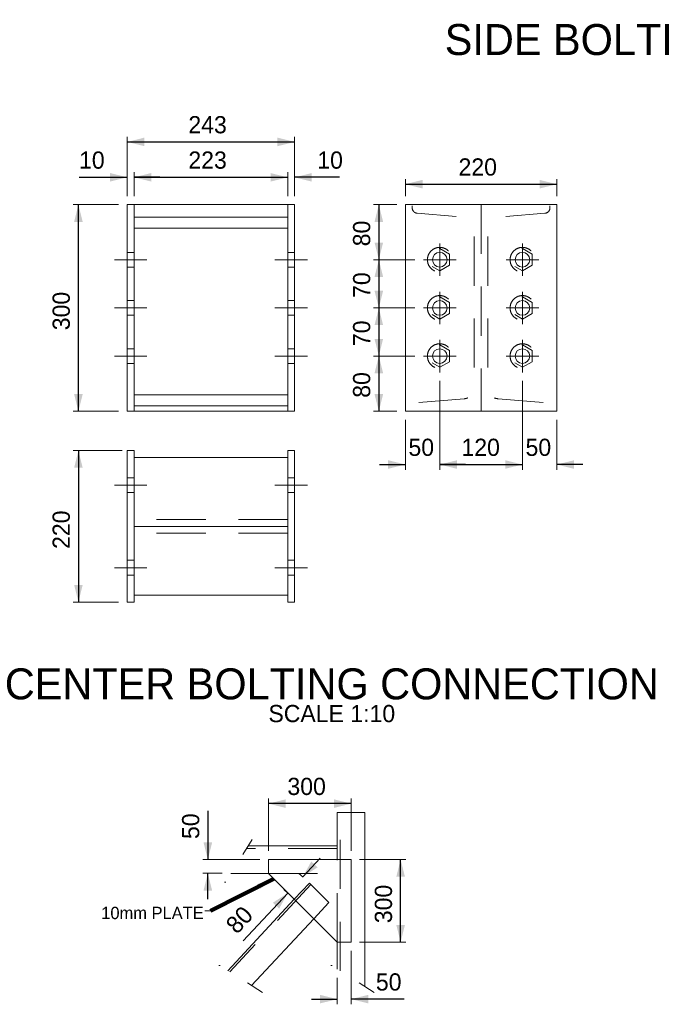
# Model space of a CAD drawing. Header units: millimetres. Extents: x -33820 to -12795, y -745548 to -730698.
# Tile 10 of 25: x -24040 to -21689, y -742465 to -738890. Entities that reach past the tile are written whole.
import ezdxf
from ezdxf.enums import TextEntityAlignment as Align

# ---------------------------------------------------------------- set-up
doc = ezdxf.new("R2010")
doc.units = ezdxf.units.MM
doc.header["$MEASUREMENT"] = 0
for name, pattern in [('DGN Style 2', [297.392727, 178.435636, -118.957091]), ('DGN Style 4', [476.125756, 237.914182, -118.957091, 0.297393, -118.957091]), ('DGN Style 5', [208.174909, 89.217818, -118.957091]), ('DGN Style 6', [565.640967, 0.297393, -118.957091, 208.174909, -118.957091, 0.297393, -118.957091])]:
    doc.linetypes.add(name, pattern=pattern)
doc.styles.add('Style-ENGINEERING', font='ENGINEERING.shx')
doc.styles.add('Style-ENGINEERING_0', font='ENGINEERING.shx')
doc.dimstyles.new('MetricMM', dxfattribs={"dimtxt": 3, "dimasz": 3, "dimexe": 1.5, "dimexo": 1.5, "dimgap": 1.5, "dimtad": 1, "dimdec": 0, "dimzin": 7, "dimtxsty": 'Style-ENGINEERING_0', "dimcen": 0.09, "dimclrd": 1, "dimclre": 1, "dimclrt": 7, "dimadec": 0, "dimazin": 3, "dimtfac": 1, "dimtdec": 0, "dimtofl": 0, "dimtmove": 0, "dimatfit": 3, "dimfxl": 1, "dimtzin": 7, "dimlwd": -1, "dimlwe": 0, "dimarcsym": 0})

# ---------------------------------------------------------------- blocks, each defined once
blk = doc.blocks.new('*D507')
at = {"color": 1, "linetype": 'Continuous', "transparency": 16777216}
for p, q in [((-49.3, -3640.2), (-49.3, -3817.1)), ((-49.3, -3960.9), (-49.3, -3867.1))]:
    blk.add_line(p, q, dxfattribs=at)
at = {"color": 1, "linetype": 'Continuous', "lineweight": 0, "transparency": 16777216}
for p, q in [((139.2, -3817.1), (-68.1, -3817.1)), ((3, -3867.1), (-68.1, -3867.1))]:
    blk.add_line(p, q, dxfattribs=at)
blk.add_solid([(-33.7, -3754.6), (-49.3, -3817.1), (-65, -3754.6)], dxfattribs=at)
at = {"color": 1, "linetype": 'Continuous', "lineweight": 0, "transparency": 16777216, "extrusion": (0, 0, -1)}
blk.add_solid([(65, -3929.6), (49.3, -3867.1), (33.7, -3929.6)], dxfattribs=at)
at = {"layer": 'Defpoints', "color": 7, "linetype": 'Continuous', "lineweight": 0, "transparency": 16777216}
for p in [(-49.3, -3691.4), (170.5, -3817.1), (-49.3, -3867.1), (34.2, -3867.1)]:
    blk.add_point(p, dxfattribs=at)
at = {"color": 7, "linetype": 'Continuous', "lineweight": 0, "transparency": 16777216, "style": 'Style-ENGINEERING'}
blk.add_text('50', height=62.5, rotation=90, dxfattribs=at).set_placement((-111.8, -3742.5), align=Align.MIDDLE_LEFT)
blk = doc.blocks.new('*D508')
at = {"color": 1, "linetype": 'Continuous', "lineweight": 0, "transparency": 16777216}
for p, q in [((470.5, -4148.4), (470.5, -4342.7)), ((420.5, -4246.1), (420.5, -4342.7))]:
    blk.add_line(p, q, dxfattribs=at)
at = {"color": 1, "linetype": 'Continuous', "transparency": 16777216}
for p, q in [((326.7, -4323.9), (420.5, -4323.9)), ((663, -4323.9), (470.5, -4323.9))]:
    blk.add_line(p, q, dxfattribs=at)
at = {"color": 1, "linetype": 'Continuous', "lineweight": 0, "transparency": 16777216, "extrusion": (0, 0, -1)}
blk.add_solid([(-358, -4308.3), (-420.5, -4323.9), (-358, -4339.5)], dxfattribs=at)
at = {"color": 1, "linetype": 'Continuous', "lineweight": 0, "transparency": 16777216}
blk.add_solid([(533, -4339.5), (470.5, -4323.9), (533, -4308.3)], dxfattribs=at)
at = {"layer": 'Defpoints', "color": 7, "linetype": 'Continuous', "lineweight": 0, "transparency": 16777216}
for p in [(470.5, -4117.1), (420.5, -4214.8), (470.5, -4323.9), (611.8, -4323.9)]:
    blk.add_point(p, dxfattribs=at)
at = {"color": 7, "linetype": 'Continuous', "lineweight": 0, "transparency": 16777216, "style": 'Style-ENGINEERING'}
blk.add_text('50', height=62.5, dxfattribs=at).set_placement((560.6, -4261.4), align=Align.MIDDLE_LEFT)
blk = doc.blocks.new('*D509')
at = {"color": 1, "linetype": 'Continuous', "lineweight": 0, "transparency": 16777216}
for p, q in [((170.5, -3785.9), (170.5, -3595.2)), ((470.5, -3785.9), (470.5, -3595.2))]:
    blk.add_line(p, q, dxfattribs=at)
at = {"color": 1, "linetype": 'Continuous', "transparency": 16777216}
blk.add_line((470.5, -3614), (170.5, -3614), dxfattribs=at)
at = {"color": 1, "linetype": 'Continuous', "lineweight": 0, "transparency": 16777216}
blk.add_solid([(233, -3629.6), (170.5, -3614), (233, -3598.4)], dxfattribs=at)
at = {"color": 1, "linetype": 'Continuous', "lineweight": 0, "transparency": 16777216, "extrusion": (0, 0, -1)}
blk.add_solid([(-408, -3598.4), (-470.5, -3614), (-408, -3629.6)], dxfattribs=at)
at = {"layer": 'Defpoints', "color": 7, "linetype": 'Continuous', "lineweight": 0, "transparency": 16777216}
for p in [(170.5, -3614), (320.5, -3614), (170.5, -3817.1), (470.5, -3817.1)]:
    blk.add_point(p, dxfattribs=at)
at = {"color": 7, "linetype": 'Continuous', "lineweight": 0, "transparency": 16777216, "style": 'Style-ENGINEERING'}
blk.add_text('300', height=62.5, dxfattribs=at).set_placement((239.5, -3551.5), align=Align.MIDDLE_LEFT)
blk = doc.blocks.new('*D510')
at = {"color": 1, "linetype": 'Continuous', "lineweight": 0, "transparency": 16777216}
for p, q in [((501.7, -3817.1), (669.2, -3817.1)), ((501.7, -4117.1), (669.2, -4117.1))]:
    blk.add_line(p, q, dxfattribs=at)
at = {"color": 1, "linetype": 'Continuous', "transparency": 16777216}
blk.add_line((650.4, -4117.1), (650.4, -3817.1), dxfattribs=at)
at = {"color": 1, "linetype": 'Continuous', "lineweight": 0, "transparency": 16777216, "extrusion": (0, 0, -1)}
blk.add_solid([(-634.8, -3879.6), (-650.4, -3817.1), (-666.1, -3879.6)], dxfattribs=at)
at = {"color": 1, "linetype": 'Continuous', "lineweight": 0, "transparency": 16777216}
blk.add_solid([(666.1, -4054.6), (650.4, -4117.1), (634.8, -4054.6)], dxfattribs=at)
at = {"layer": 'Defpoints', "color": 7, "linetype": 'Continuous', "lineweight": 0, "transparency": 16777216}
for p in [(470.5, -3817.1), (650.4, -3817.1), (650.4, -3967.1), (470.5, -4117.1)]:
    blk.add_point(p, dxfattribs=at)
at = {"color": 7, "linetype": 'Continuous', "lineweight": 0, "transparency": 16777216, "style": 'Style-ENGINEERING'}
blk.add_text('300', height=62.5, rotation=90, dxfattribs=at).set_placement((587.9, -4048.1), align=Align.MIDDLE_LEFT)
blk = doc.blocks.new('*U527')
at = {"color": 7, "linetype": 'DGN Style 6', "lineweight": 0, "flags": 128}
blk.add_lwpolyline([(0, 54.1), (-46.9, 27), (-46.9, -27), (0, -54.1), (46.8, -27), (46.8, 27), (0, 54.1)], close=True, dxfattribs=at)
at = {"color": 7, "linetype": 'DGN Style 6', "lineweight": 0}
blk.add_circle((0, 0), 59.7, dxfattribs=at)
blk = doc.blocks.new('*U528')
at = {"color": 7, "linetype": 'DGN Style 6', "lineweight": 0, "flags": 128}
blk.add_lwpolyline([(0, 54.1), (-46.9, 27), (-46.9, -27), (0, -54.1), (46.8, -27), (46.8, 27), (0, 54.1)], close=True, dxfattribs=at)
at = {"color": 7, "linetype": 'DGN Style 6', "lineweight": 0}
blk.add_circle((0, 0), 59.7, dxfattribs=at)
blk = doc.blocks.new('*U529')
at = {"color": 7, "linetype": 'DGN Style 6', "lineweight": 0, "flags": 128}
blk.add_lwpolyline([(0, 54.1), (-46.9, 27), (-46.9, -27), (0, -54.1), (46.8, -27), (46.8, 27), (0, 54.1)], close=True, dxfattribs=at)
at = {"color": 7, "linetype": 'DGN Style 6', "lineweight": 0}
blk.add_circle((0, 0), 59.7, dxfattribs=at)
blk = doc.blocks.new('*U530')
at = {"color": 7, "linetype": 'DGN Style 6', "lineweight": 0, "flags": 128}
blk.add_lwpolyline([(0, 54.1), (-46.9, 27), (-46.9, -27), (0, -54.1), (46.8, -27), (46.8, 27), (0, 54.1)], close=True, dxfattribs=at)
at = {"color": 7, "linetype": 'DGN Style 6', "lineweight": 0}
blk.add_circle((0, 0), 59.7, dxfattribs=at)
blk = doc.blocks.new('*U531')
at = {"color": 7, "linetype": 'DGN Style 6', "lineweight": 0, "flags": 128}
blk.add_lwpolyline([(0, 54.1), (-46.9, 27), (-46.9, -27), (0, -54.1), (46.8, -27), (46.8, 27), (0, 54.1)], close=True, dxfattribs=at)
at = {"color": 7, "linetype": 'DGN Style 6', "lineweight": 0}
blk.add_circle((0, 0), 59.7, dxfattribs=at)
blk = doc.blocks.new('*U532')
at = {"color": 7, "linetype": 'DGN Style 6', "lineweight": 0, "flags": 128}
blk.add_lwpolyline([(0, 54.1), (-46.9, 27), (-46.9, -27), (0, -54.1), (46.8, -27), (46.8, 27), (0, 54.1)], close=True, dxfattribs=at)
at = {"color": 7, "linetype": 'DGN Style 6', "lineweight": 0}
blk.add_circle((0, 0), 59.7, dxfattribs=at)
blk = doc.blocks.new('*D542')
at = {"color": 1, "linetype": 'Continuous', "lineweight": 0, "transparency": 16777216}
for p, q in [((636.3, -1439.2), (552.5, -1439.2)), ((702.4, -1639.2), (552.5, -1639.2))]:
    blk.add_line(p, q, dxfattribs=at)
at = {"color": 1, "linetype": 'Continuous', "transparency": 16777216}
blk.add_line((571.3, -1439.2), (571.3, -1639.2), dxfattribs=at)
at = {"color": 1, "linetype": 'Continuous', "lineweight": 0, "transparency": 16777216, "extrusion": (0, 0, -1)}
blk.add_solid([(-555.6, -1501.7), (-571.3, -1439.2), (-586.9, -1501.7)], dxfattribs=at)
at = {"color": 1, "linetype": 'Continuous', "lineweight": 0, "transparency": 16777216}
blk.add_solid([(586.9, -1576.7), (571.3, -1639.2), (555.6, -1576.7)], dxfattribs=at)
at = {"layer": 'Defpoints', "color": 7, "linetype": 'Continuous', "lineweight": 0, "transparency": 16777216}
for p in [(667.5, -1439.2), (571.3, -1539.2), (571.3, -1639.2), (733.6, -1639.2)]:
    blk.add_point(p, dxfattribs=at)
at = {"color": 7, "linetype": 'Continuous', "lineweight": 0, "transparency": 16777216, "style": 'Style-ENGINEERING'}
blk.add_text('80', height=62.5, rotation=90, dxfattribs=at).set_placement((508.8, -1590.4), align=Align.MIDDLE_LEFT)
blk = doc.blocks.new('*D543')
at = {"color": 1, "linetype": 'Continuous', "lineweight": 0, "transparency": 16777216}
for p, q in [((702.4, -1639.2), (552.5, -1639.2)), ((702.4, -1814.2), (552.5, -1814.2))]:
    blk.add_line(p, q, dxfattribs=at)
at = {"color": 1, "linetype": 'Continuous', "transparency": 16777216}
blk.add_line((571.3, -1639.2), (571.3, -1814.2), dxfattribs=at)
at = {"color": 1, "linetype": 'Continuous', "lineweight": 0, "transparency": 16777216, "extrusion": (0, 0, -1)}
blk.add_solid([(-555.6, -1701.7), (-571.3, -1639.2), (-586.9, -1701.7)], dxfattribs=at)
at = {"color": 1, "linetype": 'Continuous', "lineweight": 0, "transparency": 16777216}
blk.add_solid([(586.9, -1751.7), (571.3, -1814.2), (555.6, -1751.7)], dxfattribs=at)
at = {"layer": 'Defpoints', "color": 7, "linetype": 'Continuous', "lineweight": 0, "transparency": 16777216}
for p in [(733.6, -1639.2), (571.3, -1726.7), (571.3, -1814.2), (733.6, -1814.2)]:
    blk.add_point(p, dxfattribs=at)
at = {"color": 7, "linetype": 'Continuous', "lineweight": 0, "transparency": 16777216, "style": 'Style-ENGINEERING'}
blk.add_text('70', height=62.5, rotation=90, dxfattribs=at).set_placement((508.8, -1777.9), align=Align.MIDDLE_LEFT)
blk = doc.blocks.new('*D544')
at = {"color": 1, "linetype": 'Continuous', "lineweight": 0, "transparency": 16777216}
for p, q in [((702.4, -1814.2), (552.5, -1814.2)), ((702.4, -1989.2), (552.5, -1989.2))]:
    blk.add_line(p, q, dxfattribs=at)
at = {"color": 1, "linetype": 'Continuous', "transparency": 16777216}
blk.add_line((571.3, -1814.2), (571.3, -1989.2), dxfattribs=at)
at = {"color": 1, "linetype": 'Continuous', "lineweight": 0, "transparency": 16777216, "extrusion": (0, 0, -1)}
blk.add_solid([(-555.6, -1876.7), (-571.3, -1814.2), (-586.9, -1876.7)], dxfattribs=at)
at = {"color": 1, "linetype": 'Continuous', "lineweight": 0, "transparency": 16777216}
blk.add_solid([(586.9, -1926.7), (571.3, -1989.2), (555.6, -1926.7)], dxfattribs=at)
at = {"layer": 'Defpoints', "color": 7, "linetype": 'Continuous', "lineweight": 0, "transparency": 16777216}
for p in [(733.6, -1814.2), (571.3, -1901.7), (571.3, -1989.2), (733.6, -1989.2)]:
    blk.add_point(p, dxfattribs=at)
at = {"color": 7, "linetype": 'Continuous', "lineweight": 0, "transparency": 16777216, "style": 'Style-ENGINEERING'}
blk.add_text('70', height=62.5, rotation=90, dxfattribs=at).set_placement((508.8, -1952.9), align=Align.MIDDLE_LEFT)
blk = doc.blocks.new('*D545')
at = {"color": 1, "linetype": 'Continuous', "lineweight": 0, "transparency": 16777216}
for p, q in [((702.4, -1989.2), (552.5, -1989.2)), ((636.3, -2189.2), (552.5, -2189.2))]:
    blk.add_line(p, q, dxfattribs=at)
at = {"color": 1, "linetype": 'Continuous', "transparency": 16777216}
blk.add_line((571.3, -1989.2), (571.3, -2189.2), dxfattribs=at)
at = {"color": 1, "linetype": 'Continuous', "lineweight": 0, "transparency": 16777216, "extrusion": (0, 0, -1)}
blk.add_solid([(-555.6, -2051.7), (-571.3, -1989.2), (-586.9, -2051.7)], dxfattribs=at)
at = {"color": 1, "linetype": 'Continuous', "lineweight": 0, "transparency": 16777216}
blk.add_solid([(586.9, -2126.7), (571.3, -2189.2), (555.6, -2126.7)], dxfattribs=at)
at = {"layer": 'Defpoints', "color": 7, "linetype": 'Continuous', "lineweight": 0, "transparency": 16777216}
for p in [(733.6, -1989.2), (571.3, -2089.2), (571.3, -2189.2), (667.5, -2189.2)]:
    blk.add_point(p, dxfattribs=at)
at = {"color": 7, "linetype": 'Continuous', "lineweight": 0, "transparency": 16777216, "style": 'Style-ENGINEERING'}
blk.add_text('80', height=62.5, rotation=90, dxfattribs=at).set_placement((508.8, -2140.4), align=Align.MIDDLE_LEFT)
blk = doc.blocks.new('*D546')
at = {"color": 1, "linetype": 'Continuous', "lineweight": 0, "transparency": 16777216}
for p, q in [((667.5, -1408), (667.5, -1346.3)), ((1217.5, -1408), (1217.5, -1346.3))]:
    blk.add_line(p, q, dxfattribs=at)
at = {"color": 1, "linetype": 'Continuous', "transparency": 16777216}
blk.add_line((667.5, -1365), (1217.5, -1365), dxfattribs=at)
at = {"color": 1, "linetype": 'Continuous', "lineweight": 0, "transparency": 16777216}
blk.add_solid([(730, -1380.6), (667.5, -1365), (730, -1349.4)], dxfattribs=at)
at = {"color": 1, "linetype": 'Continuous', "lineweight": 0, "transparency": 16777216, "extrusion": (0, 0, -1)}
blk.add_solid([(-1155, -1349.4), (-1217.5, -1365), (-1155, -1380.6)], dxfattribs=at)
at = {"layer": 'Defpoints', "color": 7, "linetype": 'Continuous', "lineweight": 0, "transparency": 16777216}
for p in [(942.5, -1365), (1217.5, -1365), (667.5, -1439.2), (1217.5, -1439.2)]:
    blk.add_point(p, dxfattribs=at)
at = {"color": 7, "linetype": 'Continuous', "lineweight": 0, "transparency": 16777216, "style": 'Style-ENGINEERING'}
blk.add_text('220', height=62.5, dxfattribs=at).set_placement((860.6, -1302.5), align=Align.MIDDLE_LEFT)
blk = doc.blocks.new('*D547')
at = {"color": 1, "linetype": 'Continuous', "lineweight": 0, "transparency": 16777216}
for p, q in [((-341.9, -1383), (-341.9, -1192.7)), ((265.6, -1408), (265.6, -1192.7))]:
    blk.add_line(p, q, dxfattribs=at)
at = {"color": 1, "linetype": 'Continuous', "transparency": 16777216}
blk.add_line((-341.9, -1211.5), (265.6, -1211.5), dxfattribs=at)
at = {"color": 1, "linetype": 'Continuous', "lineweight": 0, "transparency": 16777216}
blk.add_solid([(-279.4, -1227.1), (-341.9, -1211.5), (-279.4, -1195.8)], dxfattribs=at)
at = {"color": 1, "linetype": 'Continuous', "lineweight": 0, "transparency": 16777216, "extrusion": (0, 0, -1)}
blk.add_solid([(-203.1, -1195.8), (-265.6, -1211.5), (-203.1, -1227.1)], dxfattribs=at)
at = {"layer": 'Defpoints', "color": 7, "linetype": 'Continuous', "lineweight": 0, "transparency": 16777216}
for p in [(-38.1, -1211.5), (265.6, -1211.5), (-341.9, -1414.2), (265.6, -1439.2)]:
    blk.add_point(p, dxfattribs=at)
at = {"color": 7, "linetype": 'Continuous', "lineweight": 0, "transparency": 16777216, "style": 'Style-ENGINEERING'}
blk.add_text('243', height=62.5, dxfattribs=at).set_placement((-120, -1149), align=Align.MIDDLE_LEFT)
blk = doc.blocks.new('*D548')
at = {"color": 1, "linetype": 'Continuous', "lineweight": 0, "transparency": 16777216}
for p, q in [((-316.9, -1383), (-316.9, -1321.3)), ((240.6, -1408), (240.6, -1321.3))]:
    blk.add_line(p, q, dxfattribs=at)
at = {"color": 1, "linetype": 'Continuous', "transparency": 16777216}
blk.add_line((-316.9, -1340), (240.6, -1340), dxfattribs=at)
at = {"color": 1, "linetype": 'Continuous', "lineweight": 0, "transparency": 16777216}
blk.add_solid([(-254.4, -1355.6), (-316.9, -1340), (-254.4, -1324.4)], dxfattribs=at)
at = {"color": 1, "linetype": 'Continuous', "lineweight": 0, "transparency": 16777216, "extrusion": (0, 0, -1)}
blk.add_solid([(-178.1, -1324.4), (-240.6, -1340), (-178.1, -1355.6)], dxfattribs=at)
at = {"layer": 'Defpoints', "color": 7, "linetype": 'Continuous', "lineweight": 0, "transparency": 16777216}
for p in [(-38.1, -1340), (240.6, -1340), (-316.9, -1414.2), (240.6, -1439.2)]:
    blk.add_point(p, dxfattribs=at)
at = {"color": 7, "linetype": 'Continuous', "lineweight": 0, "transparency": 16777216, "style": 'Style-ENGINEERING'}
blk.add_text('223', height=62.5, dxfattribs=at).set_placement((-120, -1277.5), align=Align.MIDDLE_LEFT)
blk = doc.blocks.new('*D549')
at = {"color": 1, "linetype": 'Continuous', "lineweight": 0, "transparency": 16777216}
for p, q in [((-360.6, -2332.3), (-537.8, -2332.3)), ((-373.1, -2882.3), (-537.8, -2882.3))]:
    blk.add_line(p, q, dxfattribs=at)
at = {"color": 1, "linetype": 'Continuous', "transparency": 16777216}
blk.add_line((-519.1, -2332.3), (-519.1, -2882.3), dxfattribs=at)
at = {"color": 1, "linetype": 'Continuous', "lineweight": 0, "transparency": 16777216, "extrusion": (0, 0, -1)}
blk.add_solid([(534.7, -2394.8), (519.1, -2332.3), (503.4, -2394.8)], dxfattribs=at)
at = {"color": 1, "linetype": 'Continuous', "lineweight": 0, "transparency": 16777216}
blk.add_solid([(-503.4, -2819.8), (-519.1, -2882.3), (-534.7, -2819.8)], dxfattribs=at)
at = {"layer": 'Defpoints', "color": 7, "linetype": 'Continuous', "lineweight": 0, "transparency": 16777216}
for p in [(-329.4, -2332.3), (-519.1, -2607.3), (-519.1, -2882.3), (-341.9, -2882.3)]:
    blk.add_point(p, dxfattribs=at)
at = {"color": 7, "linetype": 'Continuous', "lineweight": 0, "transparency": 16777216, "style": 'Style-ENGINEERING'}
blk.add_text('220', height=62.5, rotation=90, dxfattribs=at).set_placement((-581.6, -2689.3), align=Align.MIDDLE_LEFT)
blk = doc.blocks.new('*D550')
at = {"color": 1, "linetype": 'Continuous', "lineweight": 0, "transparency": 16777216}
for p, q in [((-373.1, -1439.2), (-537.8, -1439.2)), ((-373.1, -2189.2), (-537.8, -2189.2))]:
    blk.add_line(p, q, dxfattribs=at)
at = {"color": 1, "linetype": 'Continuous', "transparency": 16777216}
blk.add_line((-519.1, -2189.2), (-519.1, -1439.2), dxfattribs=at)
at = {"color": 1, "linetype": 'Continuous', "lineweight": 0, "transparency": 16777216, "extrusion": (0, 0, -1)}
blk.add_solid([(534.7, -1501.7), (519.1, -1439.2), (503.4, -1501.7)], dxfattribs=at)
at = {"color": 1, "linetype": 'Continuous', "lineweight": 0, "transparency": 16777216}
blk.add_solid([(-503.4, -2126.7), (-519.1, -2189.2), (-534.7, -2126.7)], dxfattribs=at)
at = {"layer": 'Defpoints', "color": 7, "linetype": 'Continuous', "lineweight": 0, "transparency": 16777216}
for p in [(-519.1, -1439.2), (-341.9, -1439.2), (-519.1, -1814.2), (-341.9, -2189.2)]:
    blk.add_point(p, dxfattribs=at)
at = {"color": 7, "linetype": 'Continuous', "lineweight": 0, "transparency": 16777216, "style": 'Style-ENGINEERING'}
blk.add_text('300', height=62.5, rotation=90, dxfattribs=at).set_placement((-581.6, -1895.2), align=Align.MIDDLE_LEFT)
blk = doc.blocks.new('*D551')
at = {"color": 1, "linetype": 'Continuous', "lineweight": 0, "transparency": 16777216}
for p, q in [((792.5, -2079.4), (792.5, -2401.6)), ((1092.5, -2079.4), (1092.5, -2401.6))]:
    blk.add_line(p, q, dxfattribs=at)
at = {"color": 1, "linetype": 'Continuous', "transparency": 16777216}
blk.add_line((792.5, -2382.8), (1092.5, -2382.8), dxfattribs=at)
at = {"color": 1, "linetype": 'Continuous', "lineweight": 0, "transparency": 16777216}
blk.add_solid([(855, -2398.4), (792.5, -2382.8), (855, -2367.2)], dxfattribs=at)
at = {"color": 1, "linetype": 'Continuous', "lineweight": 0, "transparency": 16777216, "extrusion": (0, 0, -1)}
blk.add_solid([(-1030, -2367.2), (-1092.5, -2382.8), (-1030, -2398.4)], dxfattribs=at)
at = {"layer": 'Defpoints', "color": 7, "linetype": 'Continuous', "lineweight": 0, "transparency": 16777216}
for p in [(792.5, -2048.2), (1092.5, -2048.2), (942.5, -2382.8), (1092.5, -2382.8)]:
    blk.add_point(p, dxfattribs=at)
at = {"color": 7, "linetype": 'Continuous', "lineweight": 0, "transparency": 16777216, "style": 'Style-ENGINEERING'}
blk.add_text('120', height=62.5, dxfattribs=at).set_placement((871.2, -2320.3), align=Align.MIDDLE_LEFT)
blk = doc.blocks.new('*D552')
at = {"color": 1, "linetype": 'Continuous', "lineweight": 0, "transparency": 16777216}
for p, q in [((-341.9, -1408), (-341.9, -1321.3)), ((-316.9, -1408), (-316.9, -1321.3))]:
    blk.add_line(p, q, dxfattribs=at)
at = {"color": 1, "linetype": 'Continuous', "transparency": 16777216}
for p, q in [((-516.8, -1340), (-341.9, -1340)), ((-223.1, -1340), (-316.9, -1340))]:
    blk.add_line(p, q, dxfattribs=at)
at = {"color": 1, "linetype": 'Continuous', "lineweight": 0, "transparency": 16777216, "extrusion": (0, 0, -1)}
blk.add_solid([(404.4, -1324.4), (341.9, -1340), (404.4, -1355.6)], dxfattribs=at)
at = {"color": 1, "linetype": 'Continuous', "lineweight": 0, "transparency": 16777216}
blk.add_solid([(-254.4, -1355.6), (-316.9, -1340), (-254.4, -1324.4)], dxfattribs=at)
at = {"layer": 'Defpoints', "color": 7, "linetype": 'Continuous', "lineweight": 0, "transparency": 16777216}
for p in [(-476.2, -1340), (-341.9, -1340), (-341.9, -1439.2), (-316.9, -1439.2)]:
    blk.add_point(p, dxfattribs=at)
at = {"color": 7, "linetype": 'Continuous', "lineweight": 0, "transparency": 16777216, "style": 'Style-ENGINEERING'}
blk.add_text('10', height=62.5, dxfattribs=at).set_placement((-516.8, -1277.5), align=Align.MIDDLE_LEFT)
blk = doc.blocks.new('*D553')
at = {"color": 1, "linetype": 'Continuous', "lineweight": 0, "transparency": 16777216}
for p, q in [((240.6, -1408), (240.6, -1321.3)), ((265.6, -1408), (265.6, -1321.3))]:
    blk.add_line(p, q, dxfattribs=at)
at = {"color": 1, "linetype": 'Continuous', "transparency": 16777216}
for p, q in [((146.9, -1340), (240.6, -1340)), ((429.1, -1340), (265.6, -1340))]:
    blk.add_line(p, q, dxfattribs=at)
at = {"color": 1, "linetype": 'Continuous', "lineweight": 0, "transparency": 16777216, "extrusion": (0, 0, -1)}
blk.add_solid([(-178.1, -1324.4), (-240.6, -1340), (-178.1, -1355.6)], dxfattribs=at)
at = {"color": 1, "linetype": 'Continuous', "lineweight": 0, "transparency": 16777216}
blk.add_solid([(328.1, -1355.6), (265.6, -1340), (328.1, -1324.4)], dxfattribs=at)
at = {"layer": 'Defpoints', "color": 7, "linetype": 'Continuous', "lineweight": 0, "transparency": 16777216}
for p in [(240.6, -1340), (388.5, -1340), (240.6, -1439.2), (265.6, -1439.2)]:
    blk.add_point(p, dxfattribs=at)
at = {"color": 7, "linetype": 'Continuous', "lineweight": 0, "transparency": 16777216, "style": 'Style-ENGINEERING'}
blk.add_text('10', height=62.5, dxfattribs=at).set_placement((347.9, -1277.5), align=Align.MIDDLE_LEFT)
blk = doc.blocks.new('*D554')
at = {"color": 1, "linetype": 'Continuous', "lineweight": 0, "transparency": 16777216}
for p, q in [((792.5, -2079.4), (792.5, -2401.6)), ((667.5, -2220.5), (667.5, -2401.6))]:
    blk.add_line(p, q, dxfattribs=at)
at = {"color": 1, "linetype": 'Continuous', "transparency": 16777216}
for p, q in [((573.8, -2382.8), (667.5, -2382.8)), ((886.3, -2382.8), (792.5, -2382.8))]:
    blk.add_line(p, q, dxfattribs=at)
at = {"color": 1, "linetype": 'Continuous', "lineweight": 0, "transparency": 16777216, "extrusion": (0, 0, -1)}
blk.add_solid([(-605, -2367.2), (-667.5, -2382.8), (-605, -2398.4)], dxfattribs=at)
at = {"color": 1, "linetype": 'Continuous', "lineweight": 0, "transparency": 16777216}
blk.add_solid([(855, -2398.4), (792.5, -2382.8), (855, -2367.2)], dxfattribs=at)
at = {"layer": 'Defpoints', "color": 7, "linetype": 'Continuous', "lineweight": 0, "transparency": 16777216}
for p in [(792.5, -2048.2), (667.5, -2189.2), (730, -2382.8), (792.5, -2382.8)]:
    blk.add_point(p, dxfattribs=at)
at = {"color": 7, "linetype": 'Continuous', "lineweight": 0, "transparency": 16777216, "style": 'Style-ENGINEERING'}
blk.add_text('50', height=62.5, dxfattribs=at).set_placement((678.8, -2320.3), align=Align.MIDDLE_LEFT)
blk = doc.blocks.new('*D555')
at = {"color": 1, "linetype": 'Continuous', "lineweight": 0, "transparency": 16777216}
for p, q in [((1092.5, -2079.4), (1092.5, -2401.6)), ((1217.5, -2220.5), (1217.5, -2401.6))]:
    blk.add_line(p, q, dxfattribs=at)
at = {"color": 1, "linetype": 'Continuous', "transparency": 16777216}
for p, q in [((998.8, -2382.8), (1092.5, -2382.8)), ((1311.3, -2382.8), (1217.5, -2382.8))]:
    blk.add_line(p, q, dxfattribs=at)
at = {"color": 1, "linetype": 'Continuous', "lineweight": 0, "transparency": 16777216, "extrusion": (0, 0, -1)}
blk.add_solid([(-1030, -2367.2), (-1092.5, -2382.8), (-1030, -2398.4)], dxfattribs=at)
at = {"color": 1, "linetype": 'Continuous', "lineweight": 0, "transparency": 16777216}
blk.add_solid([(1280, -2398.4), (1217.5, -2382.8), (1280, -2367.2)], dxfattribs=at)
at = {"layer": 'Defpoints', "color": 7, "linetype": 'Continuous', "lineweight": 0, "transparency": 16777216}
for p in [(1092.5, -2048.2), (1217.5, -2189.2), (1155, -2382.8), (1217.5, -2382.8)]:
    blk.add_point(p, dxfattribs=at)
at = {"color": 7, "linetype": 'Continuous', "lineweight": 0, "transparency": 16777216, "style": 'Style-ENGINEERING'}
blk.add_text('50', height=62.5, dxfattribs=at).set_placement((1103.8, -2320.3), align=Align.MIDDLE_LEFT)
blk = doc.blocks.new('*D592')
at = {"color": 1, "linetype": 'Continuous', "transparency": 16777216}
for p, q in [((358.9, -3811.6), (295, -3880.3)), ((79.1, -4112.3), (240.5, -3938.9))]:
    blk.add_line(p, q, dxfattribs=at)
at = {"color": 1, "linetype": 'Continuous', "lineweight": 0, "transparency": 16777216}
for p, q in [((296.2, -3881.4), (281.3, -3867.5)), ((241.7, -3940), (226.8, -3926.1))]:
    blk.add_line(p, q, dxfattribs=at)
at = {"color": 1, "linetype": 'Continuous', "lineweight": 0, "transparency": 16777216, "extrusion": (0, 0, -1)}
blk.add_solid([(-349.1, -3845.1), (-295, -3880.3), (-326.2, -3823.9)], dxfattribs=at)
at = {"color": 1, "linetype": 'Continuous', "lineweight": 0, "transparency": 16777216}
blk.add_solid([(186.5, -3974), (240.5, -3938.9), (209.4, -3995.3)], dxfattribs=at)
at = {"layer": 'Defpoints', "color": 7, "linetype": 'Continuous', "lineweight": 0, "transparency": 16777216}
for p in [(319.1, -3902.6), (240.5, -3938.9), (264.6, -3961.3), (114, -4074.8)]:
    blk.add_point(p, dxfattribs=at)
at = {"color": 7, "linetype": 'Continuous', "lineweight": 0, "transparency": 16777216, "style": 'Style-ENGINEERING'}
blk.add_text('80', height=62.5, rotation=47.0623, dxfattribs=at).set_placement((33.4, -4069.7), align=Align.MIDDLE_LEFT)
blk = doc.blocks.new('*U327')
at = {"color": 7, "linetype": 'Continuous', "lineweight": 0, "ltscale": 2.5}
for p, q in [((240.63, -1439.25), (-316.87, -1439.25)), ((240.63, -2189.25), (-316.87, -2189.25)), ((240.63, -2357.32), (-316.87, -2357.32)), ((240.63, -2607.32), (-316.87, -2607.32)), ((240.63, -2857.32), (-316.87, -2857.32))]:
    blk.add_line(p, q, dxfattribs=at)
at = {"color": 7, "linetype": 'DGN Style 2', "lineweight": 0}
for p, q in [((942.51, -1439.25), (942.51, -2189.25)), ((240.63, -2582.32), (-316.87, -2582.32)), ((240.63, -2632.32), (-316.87, -2632.32)), ((430.45, -4221.14), (430.45, -3645.91)), ((420.45, -3777.13), (91.13, -3777.13)), ((420.45, -4117.13), (420.45, -3817.13)), ((170.45, -3867.13), (420.45, -3867.13)), ((324.96, -3908.1), (30.63, -4224.94)), ((319.11, -3902.65), (264.57, -3961.25)), ((389.86, -3973.4), (335.33, -4032.01))]:
    blk.add_line(p, q, dxfattribs=at)
at = {"color": 7, "linetype": 'Continuous', "lineweight": 0}
for p, q in [((240.63, -1484.3), (-316.87, -1484.3)), ((240.63, -1524.17), (-316.87, -1524.17)), ((240.63, -2129.32), (-316.87, -2129.32)), ((240.63, -2169.19), (-316.87, -2169.19)), ((420.45, -3817.13), (420.45, -3645.91)), ((520.45, -3645.91), (420.45, -3645.91)), ((520.45, -4278.07), (520.45, -3645.91)), ((420.45, -3767.13), (97.46, -3767.13)), ((34.2, -3867.13), (170.45, -3867.13)), ((264.57, -3961.25), (23.72, -4220.57)), ((-40.21, -4003.78), (-60.21, -4003.78)), ((335.33, -4032.01), (109.68, -4274.94)), ((420.45, -4214.81), (420.45, -4117.13))]:
    blk.add_line(p, q, dxfattribs=at)
at = {"color": 1, "linetype": 'DGN Style 4', "lineweight": 0}
for p, q in [((792.51, -1580.34), (792.51, -1698.15)), ((1092.51, -1580.34), (1092.51, -1698.15)), ((-388.27, -1639.25), (-270.46, -1639.25)), ((194.23, -1639.25), (312.04, -1639.25)), ((733.6, -1639.25), (851.42, -1639.25)), ((1033.6, -1639.25), (1151.42, -1639.25)), ((792.51, -1755.34), (792.51, -1873.15)), ((1092.51, -1755.34), (1092.51, -1873.15)), ((-388.27, -1814.25), (-270.46, -1814.25)), ((194.23, -1814.25), (312.04, -1814.25)), ((733.6, -1814.25), (851.42, -1814.25)), ((1033.6, -1814.25), (1151.42, -1814.25)), ((792.51, -1930.34), (792.51, -2048.15)), ((1092.51, -1930.34), (1092.51, -2048.15)), ((-388.27, -1989.25), (-270.46, -1989.25)), ((194.23, -1989.25), (312.04, -1989.25)), ((733.6, -1989.25), (851.42, -1989.25)), ((1033.6, -1989.25), (1151.42, -1989.25)), ((-388.27, -2457.32), (-270.46, -2457.32)), ((194.23, -2457.32), (312.04, -2457.32)), ((-388.27, -2757.32), (-270.46, -2757.32)), ((194.23, -2757.32), (312.04, -2757.32))]:
    blk.add_line(p, q, dxfattribs=at)
at = {"color": 7, "linetype": 'DGN Style 6', "lineweight": 0}
for p, q in [((13.59, -3899.71), (111.67, -3744.66)), ((-6.47, -4201.47), (148.57, -4299.54)), ((399.36, -4201.47), (554.4, -4299.54))]:
    blk.add_line(p, q, dxfattribs=at)
at = {"color": 7, "linetype": 'Continuous', "lineweight": 0, "flags": 128}
for points in [[(-316.87, -1439.25), (-341.87, -1439.25), (-341.87, -2189.25), (-316.87, -2189.25), (-316.87, -1439.25)], [(265.63, -1439.25), (240.63, -1439.25), (240.63, -2189.25), (265.63, -2189.25), (265.63, -1439.25)], [(1217.51, -1439.25), (667.51, -1439.25), (667.51, -2189.25), (1217.51, -2189.25), (1217.51, -1439.25)], [(-316.87, -2332.32), (-341.87, -2332.32), (-341.87, -2882.32), (-316.87, -2882.32), (-316.87, -2332.32)], [(265.63, -2332.32), (240.63, -2332.32), (240.63, -2882.32), (265.63, -2882.32), (265.63, -2332.32)], [(470.45, -3817.13), (170.45, -3817.13), (170.45, -3867.13), (420.45, -4117.13), (470.45, -4117.13), (470.45, -3817.13)]]:
    blk.add_lwpolyline(points, close=True, dxfattribs=at)
at = {"color": 7, "linetype": 'DGN Style 2', "lineweight": 0, "flags": 128}
for points in [[(942.51, -2189.25), (692.51, -2189.25), (692.51, -2177.7, -0.3910403), (710.91, -2157.77), (880.7, -2144.19, 0.3910403), (917.51, -2104.32), (917.51, -1524.17, 0.3910403), (880.7, -1484.3), (710.91, -1470.73, -0.3910403), (692.51, -1450.79), (692.51, -1439.25), (942.51, -1439.25)], [(942.51, -2189.25), (1192.51, -2189.25), (1192.51, -2177.7, 0.3910403), (1174.1, -2157.77), (1004.32, -2144.19, -0.3910403), (967.51, -2104.32), (967.51, -1524.17, -0.3910403), (1004.32, -1484.3), (1174.1, -1470.73, 0.3910403), (1192.51, -1450.79), (1192.51, -1439.25), (942.51, -1439.25)]]:
    blk.add_lwpolyline(points, format="xyb", dxfattribs=at)
for points in [[(-316.87, -1612.6), (-341.87, -1612.6)], [(265.63, -1612.6), (240.63, -1612.6)], [(-341.87, -1665.89), (-316.87, -1665.89)], [(240.63, -1665.89), (265.63, -1665.89)], [(-316.87, -1787.6), (-341.87, -1787.6)], [(265.63, -1787.6), (240.63, -1787.6)], [(-341.87, -1840.89), (-316.87, -1840.89)], [(240.63, -1840.89), (265.63, -1840.89)], [(-316.87, -1962.6), (-341.87, -1962.6)], [(265.63, -1962.6), (240.63, -1962.6)], [(-341.87, -2015.89), (-316.87, -2015.89)], [(240.63, -2015.89), (265.63, -2015.89)], [(-316.87, -2430.68), (-341.87, -2430.68)], [(265.63, -2430.68), (240.63, -2430.68)], [(-341.87, -2483.96), (-316.87, -2483.96)], [(240.63, -2483.96), (265.63, -2483.96)], [(-316.87, -2730.68), (-341.87, -2730.68)], [(265.63, -2730.68), (240.63, -2730.68)], [(-341.87, -2783.96), (-316.87, -2783.96)], [(240.63, -2783.96), (265.63, -2783.96)], [(319.11, -3902.65), (389.86, -3973.4)]]:
    blk.add_lwpolyline(points, dxfattribs=at)
at = {"color": 7, "linetype": 'Continuous', "lineweight": 0}
for centre in [(792.51, -1639.25), (1092.51, -1639.25), (792.51, -1814.25), (1092.51, -1814.25), (792.51, -1989.25), (1092.51, -1989.25)]:
    blk.add_circle(centre, 26.64, dxfattribs=at)
at = {"color": 7, "linetype": 'DGN Style 6', "lineweight": 0, "xscale": 0.750750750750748, "yscale": 0.750750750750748, "zscale": 0.750750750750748}
for name, p in [('*U530', (792.52, -1639.24)), ('*U529', (1092.52, -1639.24)), ('*U531', (792.52, -1814.24)), ('*U528', (1092.52, -1814.24)), ('*U532', (792.52, -1989.24)), ('*U527', (1092.52, -1989.24))]:
    blk.add_blockref(name, p, dxfattribs=at)
at = {"color": 7, "lineweight": 13, "char_height": 112.5, "width": 4377.6018, "attachment_point": 5, "line_spacing_factor": 0.9, "style": 'Style-ENGINEERING'}
for s, insert in [('SIDE BOLTING CONNECTION', (1863.73, -840.55)), ('CENTER BOLTING CONNECTION', (400.54, -3180.02))]:
    blk.add_mtext(s, dxfattribs=dict(at, insert=insert))
at = {"color": 7, "linetype": 'DGN Style 5', "lineweight": 0, "line_spacing_factor": 0.6, "style": 'Style-ENGINEERING'}
for s, insert, char_height, attachment_point in [('SCALE 1:10', (400.54, -3287.43), 62.5, 5), ('10mm PLATE', (-64.26, -4011.23), 44.695, 6)]:
    blk.add_mtext(s, dxfattribs=dict(at, insert=insert, char_height=char_height, attachment_point=attachment_point))
at = {"color": 1, "linetype": 'Continuous'}
for base, p1, p2, picture, middle in [((265.63, -1211.47), (-341.87, -1414.25), (265.63, -1439.25), '*D547', (-38.12, -1211.47)), ((240.63, -1340.01), (-316.87, -1414.25), (240.63, -1439.25), '*D548', (-38.12, -1340.01)), ((1217.51, -1365.01), (667.51, -1439.25), (1217.51, -1439.25), '*D546', (942.51, -1365.01)), ((792.51, -2382.81), (667.51, -2189.25), (792.51, -2048.15), '*D554', (730.01, -2382.81)), ((1092.51, -2382.81), (792.51, -2048.15), (1092.51, -2048.15), '*D551', (942.51, -2382.81)), ((1217.51, -2382.81), (1092.51, -2048.15), (1217.51, -2189.25), '*D555', (1155.01, -2382.81))]:
    dim = blk.add_linear_dim(base=base, p1=p1, p2=p2, text='\\FSTANDARD;<>', dimstyle='MetricMM', override={"dimtxt": 62.5, "dimasz": 62.5, "dimexe": 18.75, "dimexo": 31.25, "dimgap": 31.25, "dimlfac": 0.4}, dxfattribs=at)
    dim.commit()
    dim.dimension.update_dxf_attribs({"geometry": picture, "text_midpoint": middle})
for base, p1, p2, angle, override, picture, middle in [((-341.87, -1340.01), (-316.87, -1439.25), (-341.87, -1439.25), 180, {"dimtxt": 62.5, "dimasz": 62.5, "dimexe": 18.75, "dimexo": 31.25, "dimgap": 31.25, "dimlfac": 0.4}, '*D552', (-476.22, -1340.01)), ((240.63, -1340.01), (265.63, -1439.25), (240.63, -1439.25), 180, {"dimtxt": 62.5, "dimasz": 62.5, "dimexe": 18.75, "dimexo": 31.25, "dimgap": 31.25, "dimlfac": 0.4}, '*D553', (388.51, -1340.01)), ((-49.35, -3867.13), (170.45, -3817.13), (34.2, -3867.13), 270, {"dimtxt": 62.5, "dimasz": 62.5, "dimexe": 18.75, "dimexo": 31.25, "dimgap": 31.25}, '*D507', (-49.35, -3691.36)), ((240.51, -3938.86), (319.11, -3902.65), (264.57, -3961.25), 227.06232, {"dimtxt": 62.5, "dimasz": 62.5, "dimexe": 18.75, "dimexo": 31.25, "dimgap": 31.25}, '*D592', (114.01, -4074.81))]:
    dim = blk.add_linear_dim(base=base, p1=p1, p2=p2, angle=angle, text='\\FSTANDARD;<>', dimstyle='MetricMM', override=override, dxfattribs=at)
    dim.commit()
    dim.dimension.update_dxf_attribs({"geometry": picture, "text_midpoint": middle, "dimtype": 128})
for base, p1, p2, angle, override, picture, middle in [((-519.06, -1439.25), (-341.87, -2189.25), (-341.87, -1439.25), 90, {"dimtxt": 62.5, "dimasz": 62.5, "dimexe": 18.75, "dimexo": 31.25, "dimgap": 31.25, "dimlfac": 0.4}, '*D550', (-519.06, -1814.25)), ((571.27, -1639.25), (667.51, -1439.25), (733.6, -1639.25), 270, {"dimtxt": 62.5, "dimasz": 62.5, "dimexe": 18.75, "dimexo": 31.25, "dimgap": 31.25, "dimlfac": 0.4}, '*D542', (571.27, -1539.25)), ((571.27, -1814.25), (733.6, -1639.25), (733.6, -1814.25), 270, {"dimtxt": 62.5, "dimasz": 62.5, "dimexe": 18.75, "dimexo": 31.25, "dimgap": 31.25, "dimlfac": 0.4}, '*D543', (571.27, -1726.75)), ((571.27, -1989.25), (733.6, -1814.25), (733.6, -1989.25), 270, {"dimtxt": 62.5, "dimasz": 62.5, "dimexe": 18.75, "dimexo": 31.25, "dimgap": 31.25, "dimlfac": 0.4}, '*D544', (571.27, -1901.75)), ((571.27, -2189.25), (733.6, -1989.25), (667.51, -2189.25), 270, {"dimtxt": 62.5, "dimasz": 62.5, "dimexe": 18.75, "dimexo": 31.25, "dimgap": 31.25, "dimlfac": 0.4}, '*D545', (571.27, -2089.25)), ((-519.06, -2882.32), (-329.37, -2332.32), (-341.87, -2882.32), 270, {"dimtxt": 62.5, "dimasz": 62.5, "dimexe": 18.75, "dimexo": 31.25, "dimgap": 31.25, "dimlfac": 0.4}, '*D549', (-519.06, -2607.32)), ((170.45, -3613.98), (470.45, -3817.13), (170.45, -3817.13), 180, {"dimtxt": 62.5, "dimasz": 62.5, "dimexe": 18.75, "dimexo": 31.25, "dimgap": 31.25}, '*D509', (320.45, -3613.98)), ((650.45, -3817.13), (470.45, -4117.13), (470.45, -3817.13), 90, {"dimtxt": 62.5, "dimasz": 62.5, "dimexe": 18.75, "dimexo": 31.25, "dimgap": 31.25}, '*D510', (650.45, -3967.13))]:
    dim = blk.add_linear_dim(base=base, p1=p1, p2=p2, angle=angle, text='\\FSTANDARD;<>', dimstyle='MetricMM', override=override, dxfattribs=at)
    dim.commit()
    dim.dimension.update_dxf_attribs({"geometry": picture, "text_midpoint": middle})
dim = blk.add_linear_dim(base=(470.45, -4323.91), p1=(420.45, -4214.81), p2=(470.45, -4117.13), text='\\FSTANDARD;<>', dimstyle='MetricMM', override={"dimtxt": 62.5, "dimasz": 62.5, "dimexe": 18.75, "dimexo": 31.25, "dimgap": 31.25}, dxfattribs=at)
dim.commit()
dim.dimension.update_dxf_attribs({"geometry": '*D508', "text_midpoint": (611.82, -4323.91), "dimtype": 128})
blk.add_leader([(190.48, -3887.16), (-40.21, -4003.78)], dimstyle='MetricMM', override={"dimtxt": 62.5, "dimasz": 62.5, "dimgap": 31.25, "dimclrd": 0, "dimlwd": 65534}, dxfattribs=at)

msp = doc.modelspace()

# ---------------------------------------------------------------- block references
at = {"color": 7, "linetype": 'Continuous', "lineweight": 13}
msp.add_blockref('*U327', (-23307.55, -738122.65), dxfattribs=at)

doc.saveas('drawing.dxf')
